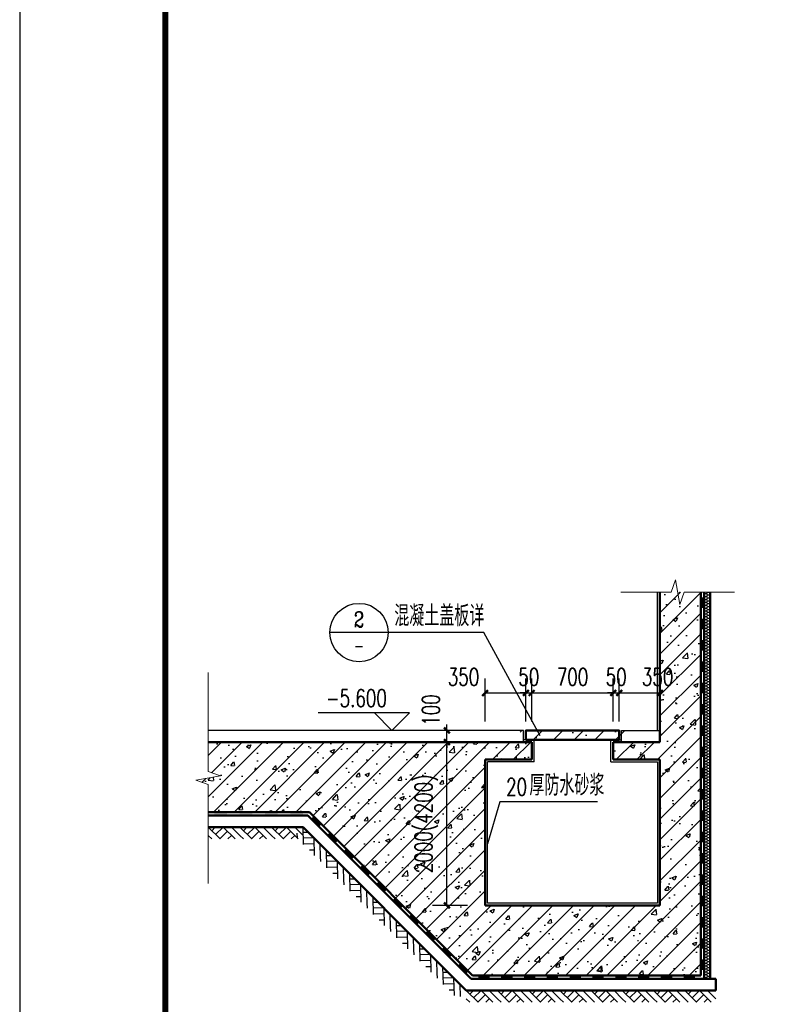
# Model space of a CAD drawing. Extents: x 797781 to 1255204, y 21234 to 1024248.
# Tile 7 of 256: x 838695 to 857986, y 58071 to 83392. Entities that reach past the tile are written whole.
import ezdxf
from ezdxf.enums import TextEntityAlignment as Align

# ---------------------------------------------------------------- set-up
doc = ezdxf.new("R2010")
doc.units = 0
doc.header["$LTSCALE"] = 1000
doc.header["$MEASUREMENT"] = 0
for name, color, linetype in [('230303生产综合楼-平面图_t8$0$PUB_TITLE', 4, 'Continuous'), ('A-ANNO-DIMS', 3, 'Continuous'), ('A-ANNO-IDEN-INDX', 3, 'Continuous'), ('DIM_ELEV', 3, 'Continuous'), ('DIM_SYMB', 3, 'Continuous'), ('PUB_HATCH', 8, 'Continuous'), ('PUB_TEXT', 7, 'Continuous'), ('S_SURFACE', 6, 'Continuous')]:
    doc.layers.add(name, color=color, linetype=linetype)
for name, color, linetype, lineweight in [('A-ANNO-SYMB', 3, 'Continuous', 18), ('A-ANNO-TEXT', 7, 'Continuous', 25), ('A-WALL', 40, 'Continuous', 50)]:
    doc.layers.add(name, color=color, linetype=linetype, lineweight=lineweight)
doc.styles.add('_TCH_DIM', font='SIMPLEX', dxfattribs={"bigfont": 'GBCBIG'})
doc.styles.add('_TCH_DIM_T3', font='SIMPLEX', dxfattribs={"width": 0.705882, "bigfont": 'GBCBIG'})
doc.styles.add('_TCH_LABEL', font='COMPLEX', dxfattribs={"bigfont": 'GBCBIG'})
doc.dimstyles.new('_TCH_ARCH&&50', dxfattribs={"dimtxt": 148.75, "dimasz": 50, "dimexe": 125, "dimexo": 150, "dimgap": 63.125, "dimtad": 1, "dimdec": 0, "dimzin": 0, "dimdsep": 46, "dimtxsty": '_TCH_DIM_T3', "dimblk": 'ARCHTICK', "dimcen": 0.09, "dimclrt": 7, "dimazin": 2, "dimtfac": 1, "dimtdec": 0, "dimtix": 1, "dimtmove": 2, "dimatfit": 3, "dimfxl": 1, "dimtolj": 1, "dimtzin": 0, "dimarcsym": 0})

# ---------------------------------------------------------------- blocks, each defined once
blk = doc.blocks.new('$LinePat$素土夯实')
at = {"color": 0}
for p, q in [((0, -210), (210, 0)), ((120, -300), (420, 0)), ((420, 0), (608, -188)), ((495, -300), (795, 0)), ((615, 0), (705, -90)), ((210, -210), (300, -300)), ((315, -105), (502, -293)), ((705, -300), (795, -210))]:
    blk.add_line(p, q, dxfattribs=at)
blk = doc.blocks.new('$LinePat$聚苯板')
at = {"color": 0}
for p, q in [((15, -9), (0, 0)), ((30, 0), (15, -9)), ((15, -26), (0, -34)), ((0, -34), (0, -51)), ((0, -51), (15, -60)), ((15, -9), (15, -26)), ((30, -34), (15, -26)), ((15, -60), (30, -51))]:
    blk.add_line(p, q, dxfattribs=at)
blk = doc.blocks.new('$LinePat$防水层2')
at = {"color": 0}
blk.add_line((0, 0), (600, 0), dxfattribs=at)
blk.add_solid([(150, 0), (450, 0), (150, -100), (450, -100)], dxfattribs=at)
blk = doc.blocks.new('_ArchTick')
at = {"color": 0, "linetype": 'ByBlock', "const_width": 0.4}
blk.add_lwpolyline([(-0.5, -0.5), (0.5, 0.5)], dxfattribs=at)
blk = doc.blocks.new('*D6792')
at = {"layer": 'A-ANNO-DIMS', "color": 0, "lineweight": -2, "transparency": 16777216}
for p, q in [((811193.3, 53429.1), (811193.3, 53799.9)), ((811543.3, 53429.1), (811543.3, 53799.9)), ((811193.3, 53674.9), (811543.3, 53674.9))]:
    blk.add_line(p, q, dxfattribs=at)
at = {"layer": 'Defpoints', "color": 0, "transparency": 16777216}
for p in [(811543.3, 53674.9), (811193.3, 53279.1), (811543.3, 53279.1)]:
    blk.add_point(p, dxfattribs=at)
at = {"layer": 'A-ANNO-DIMS', "color": 0, "lineweight": -2, "transparency": 16777216, "xscale": 50, "yscale": 50, "zscale": 50, "rotation": 180}
blk.add_blockref('_ArchTick', (811193.3, 53674.9), dxfattribs=at)
at = {"layer": 'A-ANNO-DIMS', "color": 0, "lineweight": -2, "transparency": 16777216, "xscale": 50, "yscale": 50, "zscale": 50}
blk.add_blockref('_ArchTick', (811543.3, 53674.9), dxfattribs=at)
at = {"layer": 'A-ANNO-DIMS', "color": 7, "transparency": 16777216, "insert": (811523.3, 53812.4), "char_height": 148.75, "attachment_point": 5, "style": '_TCH_DIM_T3'}
blk.add_mtext('\\A1;350', dxfattribs=at)
blk = doc.blocks.new('*D6793')
at = {"layer": 'A-ANNO-DIMS', "color": 0, "lineweight": -2, "transparency": 16777216}
for p, q in [((811143.3, 53429.1), (811143.3, 53799.9)), ((811193.3, 53429.1), (811193.3, 53799.9)), ((811143.3, 53674.9), (811093.3, 53674.9)), ((811143.3, 53674.9), (811193.3, 53674.9)), ((811193.3, 53674.9), (811243.3, 53674.9))]:
    blk.add_line(p, q, dxfattribs=at)
at = {"layer": 'Defpoints', "color": 0, "transparency": 16777216}
for p in [(811193.3, 53674.9), (811143.3, 53279.1), (811193.3, 53279.1)]:
    blk.add_point(p, dxfattribs=at)
at = {"layer": 'A-ANNO-DIMS', "color": 0, "lineweight": -2, "transparency": 16777216, "xscale": 50, "yscale": 50, "zscale": 50}
blk.add_blockref('_ArchTick', (811143.3, 53674.9), dxfattribs=at)
at = {"layer": 'A-ANNO-DIMS', "color": 0, "lineweight": -2, "transparency": 16777216, "xscale": 50, "yscale": 50, "zscale": 50, "rotation": 180}
blk.add_blockref('_ArchTick', (811193.3, 53674.9), dxfattribs=at)
at = {"layer": 'A-ANNO-DIMS', "color": 7, "transparency": 16777216, "insert": (811168.3, 53812.4), "char_height": 148.75, "attachment_point": 5, "style": '_TCH_DIM_T3'}
blk.add_mtext('\\A1;50', dxfattribs=at)
blk = doc.blocks.new('*D6794')
at = {"layer": 'A-ANNO-DIMS', "color": 0, "lineweight": -2, "transparency": 16777216}
for p, q in [((810443.3, 53429.1), (810443.3, 53799.9)), ((811143.3, 53429.1), (811143.3, 53799.9)), ((810443.3, 53674.9), (811143.3, 53674.9))]:
    blk.add_line(p, q, dxfattribs=at)
at = {"layer": 'Defpoints', "color": 0, "transparency": 16777216}
for p in [(811143.3, 53674.9), (810443.3, 53279.1), (811143.3, 53279.1)]:
    blk.add_point(p, dxfattribs=at)
at = {"layer": 'A-ANNO-DIMS', "color": 0, "lineweight": -2, "transparency": 16777216, "xscale": 50, "yscale": 50, "zscale": 50, "rotation": 180}
blk.add_blockref('_ArchTick', (810443.3, 53674.9), dxfattribs=at)
at = {"layer": 'A-ANNO-DIMS', "color": 0, "lineweight": -2, "transparency": 16777216, "xscale": 50, "yscale": 50, "zscale": 50}
blk.add_blockref('_ArchTick', (811143.3, 53674.9), dxfattribs=at)
at = {"layer": 'A-ANNO-DIMS', "color": 7, "transparency": 16777216, "insert": (810793.3, 53812.4), "char_height": 148.75, "attachment_point": 5, "style": '_TCH_DIM_T3'}
blk.add_mtext('\\A1;700', dxfattribs=at)
blk = doc.blocks.new('*D6795')
at = {"layer": 'A-ANNO-DIMS', "color": 0, "lineweight": -2, "transparency": 16777216}
for p, q in [((810393.3, 53429.1), (810393.3, 53799.9)), ((810443.3, 53429.1), (810443.3, 53799.9)), ((810393.3, 53674.9), (810343.3, 53674.9)), ((810393.3, 53674.9), (810443.3, 53674.9)), ((810443.3, 53674.9), (810493.3, 53674.9))]:
    blk.add_line(p, q, dxfattribs=at)
at = {"layer": 'Defpoints', "color": 0, "transparency": 16777216}
for p in [(810443.3, 53674.9), (810393.3, 53279.1), (810443.3, 53279.1)]:
    blk.add_point(p, dxfattribs=at)
at = {"layer": 'A-ANNO-DIMS', "color": 0, "lineweight": -2, "transparency": 16777216, "xscale": 50, "yscale": 50, "zscale": 50}
blk.add_blockref('_ArchTick', (810393.3, 53674.9), dxfattribs=at)
at = {"layer": 'A-ANNO-DIMS', "color": 0, "lineweight": -2, "transparency": 16777216, "xscale": 50, "yscale": 50, "zscale": 50, "rotation": 180}
blk.add_blockref('_ArchTick', (810443.3, 53674.9), dxfattribs=at)
at = {"layer": 'A-ANNO-DIMS', "color": 7, "transparency": 16777216, "insert": (810418.3, 53812.4), "char_height": 148.75, "attachment_point": 5, "style": '_TCH_DIM_T3'}
blk.add_mtext('\\A1;50', dxfattribs=at)
blk = doc.blocks.new('*D6796')
at = {"layer": 'A-ANNO-DIMS', "color": 0, "lineweight": -2, "transparency": 16777216}
for p, q in [((810043.3, 53429.1), (810043.3, 53799.9)), ((810393.3, 53429.1), (810393.3, 53799.9)), ((810043.3, 53674.9), (810393.3, 53674.9))]:
    blk.add_line(p, q, dxfattribs=at)
at = {"layer": 'Defpoints', "color": 0, "transparency": 16777216}
for p in [(810393.3, 53674.9), (810043.3, 53279.1), (810393.3, 53279.1)]:
    blk.add_point(p, dxfattribs=at)
at = {"layer": 'A-ANNO-DIMS', "color": 0, "lineweight": -2, "transparency": 16777216, "xscale": 50, "yscale": 50, "zscale": 50, "rotation": 180}
blk.add_blockref('_ArchTick', (810043.3, 53674.9), dxfattribs=at)
at = {"layer": 'A-ANNO-DIMS', "color": 0, "lineweight": -2, "transparency": 16777216, "xscale": 50, "yscale": 50, "zscale": 50}
blk.add_blockref('_ArchTick', (810393.3, 53674.9), dxfattribs=at)
at = {"layer": 'A-ANNO-DIMS', "color": 7, "transparency": 16777216, "insert": (809858.3, 53812.4), "char_height": 148.75, "attachment_point": 5, "style": '_TCH_DIM_T3'}
blk.add_mtext('\\A1;350', dxfattribs=at)
blk = doc.blocks.new('*D6797')
at = {"layer": 'A-ANNO-DIMS', "color": 0, "lineweight": -2, "transparency": 16777216}
for p, q in [((809893.3, 53253.2), (809591.7, 53253.2)), ((809716.7, 51853.2), (809716.7, 53253.2)), ((809893.3, 51853.2), (809591.7, 51853.2))]:
    blk.add_line(p, q, dxfattribs=at)
at = {"layer": 'Defpoints', "color": 0, "transparency": 16777216}
for p in [(809716.7, 53253.2), (810043.3, 53253.2), (810043.3, 51853.2)]:
    blk.add_point(p, dxfattribs=at)
at = {"layer": 'A-ANNO-DIMS', "color": 0, "lineweight": -2, "transparency": 16777216, "xscale": 50, "yscale": 50, "zscale": 50}
for p, rotation in [((809716.7, 53253.2), 90), ((809716.7, 51853.2), 270)]:
    blk.add_blockref('_ArchTick', p, dxfattribs=dict(at, rotation=rotation))
at = {"layer": 'A-ANNO-DIMS', "color": 7, "transparency": 16777216, "insert": (809540.3, 52553.2), "char_height": 148.75, "attachment_point": 5, "rotation": 90, "style": '_TCH_DIM_T3'}
blk.add_mtext('\\A1;2000(4200)', dxfattribs=at)
blk = doc.blocks.new('*D6798')
at = {"layer": 'A-ANNO-DIMS', "color": 0, "lineweight": -2, "transparency": 16777216}
for p, q in [((809893.3, 53353.2), (809591.7, 53353.2)), ((809716.7, 53353.2), (809716.7, 53403.2)), ((809716.7, 53253.2), (809716.7, 53353.2)), ((809893.3, 53253.2), (809591.7, 53253.2)), ((809716.7, 53253.2), (809716.7, 53203.2))]:
    blk.add_line(p, q, dxfattribs=at)
at = {"layer": 'Defpoints', "color": 0, "transparency": 16777216}
for p in [(809716.7, 53353.2), (810043.3, 53353.2), (810043.3, 53253.2)]:
    blk.add_point(p, dxfattribs=at)
at = {"layer": 'A-ANNO-DIMS', "color": 0, "lineweight": -2, "transparency": 16777216, "xscale": 50, "yscale": 50, "zscale": 50}
for p, rotation in [((809716.7, 53353.2), 270), ((809716.7, 53253.2), 90)]:
    blk.add_blockref('_ArchTick', p, dxfattribs=dict(at, rotation=rotation))
at = {"layer": 'A-ANNO-DIMS', "color": 7, "transparency": 16777216, "insert": (809579.2, 53528.2), "char_height": 148.75, "attachment_point": 5, "rotation": 90, "style": '_TCH_DIM_T3'}
blk.add_mtext('\\A1;100', dxfattribs=at)
blk = doc.blocks.new('123213')
at = {"layer": 'PUB_HATCH'}
h = blk.add_hatch(dxfattribs=at)
h.set_pattern_fill('钢筋混凝土', color=256, scale=50)
h.set_pattern_definition([(45, (4419644.86, -5811490.77), (-88.3883476, 88.3883476), []), (50, (4419644.86, -5811490.77), (358.630091, -31.376067), [37.5, -412.5]), (355, (4419644.86, -5811490.77), (-69.375667, 376.096067), [30, -330]), (100.4514, (4419674.74, -5811493.4), (289.25469, 344.719771), [31.870095, -350.571056]), (46.1842, (4419644.86, -5811390.77), (533.620524, -82.759507), [56.25, -618.75]), (96.6356, (4419689.33, -5811397.67), (467.331353, 487.058935), [47.805144, -525.8565]), (351.1842, (4419644.86, -5811390.8), (467.330973, 487.0593), [45, -495]), (21, (4419694.86, -5811415.77), (298.453526, -201.309445), [37.5, -412.5]), (326, (4419694.86, -5811415.77), (121.657666, 362.575023), [30, -330]), (71.4514, (4419719.73, -5811432.55), (420.111314, 161.265248), [31.870095, -350.571056]), (37.5, (4419644.86, -5811490.77), (6.0799277, 166.446927), [0, -326, 0, -335, 0, -331.25]), (7.5, (4419644.86, -5811490.77), (131.5347687, 197.205856), [0, -191, 0, -318.5, 0, -126.25]), (327.5, (4419533.36, -5811490.77), (266.911218, -11.2774359), [0, -125, 0, -390, 0, -517.5]), (317.5, (4419483.36, -5811490.77), (291.593085, 50.052491), [0, -162.5, 0, -259, 0, -367.5])])
h.paths.add_polyline_path([(810043.3, 51853.2), (810043.3, 53253.2), (807667.7, 53253.2), (807667.7, 53001.8), (807772.7, 52963.6), (807562.7, 52926.5), (807667.7, 52889.3), (807667.7, 52653.2), (808536.2, 52653.2), (809936.2, 51253.2), (811893.3, 51253.2), (811893.3, 54539.3), (811543.3, 54539.3), (811543.3, 53253.2), (811143.3, 53253.2), (811143.3, 53103.2), (811543.3, 53103.2), (811543.3, 51853.2)])
h.paths.add_polyline_path([(810343.3, 53353.2), (810343.3, 53273.2), (811243.3, 53273.2), (811243.3, 53353.2)], flags=17)
h.paths.add_polyline_path([(810043.3, 53103.2), (810443.3, 53103.2), (810443.3, 53253.2), (810043.3, 53253.2)], flags=17)
at = {"layer": 'A-ANNO-IDEN-INDX'}
for p, q in [((809212, 54192.8), (808712, 54192.8)), ((810033.4, 54192.8), (809212, 54192.8)), ((810515, 53308.1), (810033.4, 54192.8))]:
    blk.add_line(p, q, dxfattribs=at)
for centre, radius in [((808962, 54192.8), 250), ((810515, 53308.1), 0)]:
    blk.add_circle(centre, radius, dxfattribs=at)
at = {"layer": 'A-ANNO-SYMB'}
for points in [[(812182.2, 54539.3), (811751.3, 54539.3), (811713, 54434.3), (811676, 54644.3), (811638.8, 54539.3), (811207.9, 54539.3)], [(807667.7, 53850.4), (807667.7, 53001.8), (807772.7, 52963.6), (807562.7, 52926.5), (807667.7, 52889.3), (807667.7, 52040.7)]]:
    blk.add_lwpolyline(points, dxfattribs=at)
at = {"layer": 'A-WALL'}
for p, q in [((811543.3, 53253.2), (811543.3, 54539.3)), ((811893.3, 51253.2), (811893.3, 54539.3)), ((811923.3, 51223.2), (811923.3, 54539.3)), ((811973.3, 51223.2), (811973.3, 54539.3)), ((810043.3, 53253.2), (807667.7, 53253.2)), ((810443.3, 53253.2), (810043.3, 53253.2)), ((810443.3, 53103.2), (810443.3, 53253.2)), ((811143.3, 53103.2), (811143.3, 53253.2)), ((811143.3, 53253.2), (811543.3, 53253.2)), ((810043.3, 51853.2), (810043.3, 53103.2)), ((810443.3, 53103.2), (810043.3, 53103.2)), ((811143.3, 53103.2), (811543.3, 53103.2)), ((811543.3, 53103.2), (811543.3, 51853.2)), ((808536.2, 52653.2), (807667.7, 52653.2)), ((808523.8, 52623.2), (807667.7, 52623.2)), ((809923.8, 51223.2), (808523.8, 52623.2)), ((809936.2, 51253.2), (808536.2, 52653.2)), ((808482.4, 52523.2), (807667.7, 52523.2)), ((809882.4, 51123.2), (808482.4, 52523.2)), ((811543.3, 51853.2), (810043.3, 51853.2)), ((811893.3, 51253.2), (809936.2, 51253.2)), ((812023.3, 51223.2), (809923.8, 51223.2)), ((812023.3, 51123.2), (812023.3, 51223.2)), ((812023.3, 51123.2), (809882.4, 51123.2))]:
    blk.add_line(p, q, dxfattribs=at)
blk.add_lwpolyline([(811193.3, 53273.2), (810393.3, 53273.2), (810393.3, 53353.2), (811193.3, 53353.2)], close=True, dxfattribs=at)
at = {"layer": 'DIM_ELEV'}
for p, q in [((809393.7, 53503.2), (808611.2, 53503.2)), ((809243.7, 53353.2), (809093.7, 53503.2)), ((809243.7, 53353.2), (809393.7, 53503.2))]:
    blk.add_line(p, q, dxfattribs=at)
at = {"layer": 'DIM_SYMB'}
blk.add_lwpolyline([(811006.5, 52740.5), (810170.4, 52740.5), (810063.3, 52381.5)], dxfattribs=at)
at = {"layer": 'S_SURFACE'}
for p, q in [((811523.3, 53353.2), (811523.3, 54539.3)), ((810373.3, 53353.2), (807667.7, 53353.2)), ((810373.3, 53253.2), (810373.3, 53353.2)), ((811213.3, 53353.2), (811543.3, 53353.2)), ((811213.3, 53253.2), (811213.3, 53353.2)), ((810463.3, 53273.2), (810373.3, 53273.2)), ((810463.3, 53083.2), (810463.3, 53273.2)), ((811123.3, 53273.2), (811213.3, 53273.2)), ((811123.3, 53083.2), (811123.3, 53273.2)), ((810063.3, 51873.2), (810063.3, 53083.2)), ((810463.3, 53083.2), (810063.3, 53083.2)), ((811123.3, 53083.2), (811523.3, 53083.2)), ((811523.3, 53083.2), (811523.3, 51873.2)), ((811523.3, 51873.2), (810063.3, 51873.2))]:
    blk.add_line(p, q, dxfattribs=at)
for name, p, xscale, yscale, zscale, rotation in [('$LinePat$防水层2', (811893.3, 54539.3), -0.3042721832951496, 0.3, 0.3, 90), ('$LinePat$聚苯板', (811923.3, 54539.3), -0.833458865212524, 0.8333333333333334, 0.8333333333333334, 90), ('$LinePat$聚苯板', (811923.3, 54514.6), -0.833458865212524, 0.8333333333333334, 0.8333333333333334, 90), ('$LinePat$聚苯板', (811923.3, 54489.8), -0.833458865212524, 0.8333333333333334, 0.8333333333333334, 90), ('$LinePat$聚苯板', (811923.3, 54465.1), -0.833458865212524, 0.8333333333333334, 0.8333333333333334, 90), ('$LinePat$防水层2', (811893.3, 54356.8), -0.3042721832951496, 0.3, 0.3, 90), ('$LinePat$聚苯板', (811923.3, 54440.4), -0.833458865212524, 0.8333333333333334, 0.8333333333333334, 90), ('$LinePat$聚苯板', (811923.3, 54415.6), -0.833458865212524, 0.8333333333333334, 0.8333333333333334, 90), ('$LinePat$聚苯板', (811923.3, 54390.9), -0.833458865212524, 0.8333333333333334, 0.8333333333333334, 90), ('$LinePat$聚苯板', (811923.3, 54366.1), -0.833458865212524, 0.8333333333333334, 0.8333333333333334, 90), ('$LinePat$聚苯板', (811923.3, 54341.4), -0.833458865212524, 0.8333333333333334, 0.8333333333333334, 90), ('$LinePat$聚苯板', (811923.3, 54316.6), -0.833458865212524, 0.8333333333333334, 0.8333333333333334, 90), ('$LinePat$聚苯板', (811923.3, 54291.9), -0.833458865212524, 0.8333333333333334, 0.8333333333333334, 90), ('$LinePat$聚苯板', (811923.3, 54267.1), -0.833458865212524, 0.8333333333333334, 0.8333333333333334, 90), ('$LinePat$聚苯板', (811923.3, 54242.4), -0.833458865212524, 0.8333333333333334, 0.8333333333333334, 90), ('$LinePat$聚苯板', (811923.3, 54217.6), -0.833458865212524, 0.8333333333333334, 0.8333333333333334, 90), ('$LinePat$聚苯板', (811923.3, 54192.9), -0.833458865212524, 0.8333333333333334, 0.8333333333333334, 90), ('$LinePat$防水层2', (811893.3, 54174.2), -0.3042721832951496, 0.3, 0.3, 90), ('$LinePat$聚苯板', (811923.3, 54168.1), -0.833458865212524, 0.8333333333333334, 0.8333333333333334, 90), ('$LinePat$聚苯板', (811923.3, 54143.4), -0.833458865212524, 0.8333333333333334, 0.8333333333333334, 90), ('$LinePat$聚苯板', (811923.3, 54118.6), -0.833458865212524, 0.8333333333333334, 0.8333333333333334, 90), ('$LinePat$聚苯板', (811923.3, 54093.9), -0.833458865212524, 0.8333333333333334, 0.8333333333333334, 90), ('$LinePat$聚苯板', (811923.3, 54069.1), -0.833458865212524, 0.8333333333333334, 0.8333333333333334, 90), ('$LinePat$聚苯板', (811923.3, 54044.4), -0.833458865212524, 0.8333333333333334, 0.8333333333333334, 90), ('$LinePat$聚苯板', (811923.3, 54019.6), -0.833458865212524, 0.8333333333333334, 0.8333333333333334, 90), ('$LinePat$防水层2', (811893.3, 53991.7), -0.3042721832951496, 0.3, 0.3, 90), ('$LinePat$聚苯板', (811923.3, 53994.9), -0.833458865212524, 0.8333333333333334, 0.8333333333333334, 90), ('$LinePat$聚苯板', (811923.3, 53970.2), -0.833458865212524, 0.8333333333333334, 0.8333333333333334, 90), ('$LinePat$聚苯板', (811923.3, 53945.4), -0.833458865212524, 0.8333333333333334, 0.8333333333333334, 90), ('$LinePat$聚苯板', (811923.3, 53920.7), -0.833458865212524, 0.8333333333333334, 0.8333333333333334, 90), ('$LinePat$聚苯板', (811923.3, 53895.9), -0.833458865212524, 0.8333333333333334, 0.8333333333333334, 90), ('$LinePat$聚苯板', (811923.3, 53871.2), -0.833458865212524, 0.8333333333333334, 0.8333333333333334, 90), ('$LinePat$防水层2', (811893.3, 53809.1), -0.3042721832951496, 0.3, 0.3, 90), ('$LinePat$聚苯板', (811923.3, 53846.4), -0.833458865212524, 0.8333333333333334, 0.8333333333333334, 90), ('$LinePat$聚苯板', (811923.3, 53821.7), -0.833458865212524, 0.8333333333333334, 0.8333333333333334, 90), ('$LinePat$聚苯板', (811923.3, 53796.9), -0.833458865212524, 0.8333333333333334, 0.8333333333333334, 90), ('$LinePat$聚苯板', (811923.3, 53772.2), -0.833458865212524, 0.8333333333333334, 0.8333333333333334, 90), ('$LinePat$聚苯板', (811923.3, 53747.4), -0.833458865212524, 0.8333333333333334, 0.8333333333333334, 90), ('$LinePat$聚苯板', (811923.3, 53722.7), -0.833458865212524, 0.8333333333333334, 0.8333333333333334, 90), ('$LinePat$聚苯板', (811923.3, 53697.9), -0.833458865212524, 0.8333333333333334, 0.8333333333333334, 90), ('$LinePat$防水层2', (811893.3, 53626.5), -0.3042721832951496, 0.3, 0.3, 90), ('$LinePat$聚苯板', (811923.3, 53673.2), -0.833458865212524, 0.8333333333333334, 0.8333333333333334, 90), ('$LinePat$聚苯板', (811923.3, 53648.4), -0.833458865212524, 0.8333333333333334, 0.8333333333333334, 90), ('$LinePat$聚苯板', (811923.3, 53623.7), -0.833458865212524, 0.8333333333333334, 0.8333333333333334, 90), ('$LinePat$聚苯板', (811923.3, 53598.9), -0.833458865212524, 0.8333333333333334, 0.8333333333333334, 90), ('$LinePat$聚苯板', (811923.3, 53574.2), -0.833458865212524, 0.8333333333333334, 0.8333333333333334, 90), ('$LinePat$聚苯板', (811923.3, 53549.4), -0.833458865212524, 0.8333333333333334, 0.8333333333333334, 90), ('$LinePat$聚苯板', (811923.3, 53524.7), -0.833458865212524, 0.8333333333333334, 0.8333333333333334, 90), ('$LinePat$防水层2', (811893.3, 53444), -0.3042721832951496, 0.3, 0.3, 90), ('$LinePat$聚苯板', (811923.3, 53500), -0.833458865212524, 0.8333333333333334, 0.8333333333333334, 90), ('$LinePat$聚苯板', (811923.3, 53475.2), -0.833458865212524, 0.8333333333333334, 0.8333333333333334, 90), ('$LinePat$聚苯板', (811923.3, 53450.5), -0.833458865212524, 0.8333333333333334, 0.8333333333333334, 90), ('$LinePat$聚苯板', (811923.3, 53425.7), -0.833458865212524, 0.8333333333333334, 0.8333333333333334, 90), ('$LinePat$聚苯板', (811923.3, 53401), -0.833458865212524, 0.8333333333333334, 0.8333333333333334, 90), ('$LinePat$聚苯板', (811923.3, 53376.2), -0.833458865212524, 0.8333333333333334, 0.8333333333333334, 90), ('$LinePat$聚苯板', (811923.3, 53351.5), -0.833458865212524, 0.8333333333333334, 0.8333333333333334, 90), ('$LinePat$防水层2', (811893.3, 53261.4), -0.3042721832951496, 0.3, 0.3, 90), ('$LinePat$聚苯板', (811923.3, 53326.7), -0.833458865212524, 0.8333333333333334, 0.8333333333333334, 90), ('$LinePat$聚苯板', (811923.3, 53302), -0.833458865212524, 0.8333333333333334, 0.8333333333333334, 90), ('$LinePat$聚苯板', (811923.3, 53277.2), -0.833458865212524, 0.8333333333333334, 0.8333333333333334, 90), ('$LinePat$聚苯板', (811923.3, 53252.5), -0.833458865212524, 0.8333333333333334, 0.8333333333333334, 90), ('$LinePat$聚苯板', (811923.3, 53227.7), -0.833458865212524, 0.8333333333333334, 0.8333333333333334, 90), ('$LinePat$聚苯板', (811923.3, 53203), -0.833458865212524, 0.8333333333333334, 0.8333333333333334, 90), ('$LinePat$聚苯板', (811923.3, 53178.2), -0.833458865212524, 0.8333333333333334, 0.8333333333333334, 90), ('$LinePat$聚苯板', (811923.3, 53153.5), -0.833458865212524, 0.8333333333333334, 0.8333333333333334, 90), ('$LinePat$聚苯板', (811923.3, 53128.7), -0.833458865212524, 0.8333333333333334, 0.8333333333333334, 90), ('$LinePat$聚苯板', (811923.3, 53104), -0.833458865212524, 0.8333333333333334, 0.8333333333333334, 90), ('$LinePat$防水层2', (811893.3, 53078.8), -0.3042721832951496, 0.3, 0.3, 90), ('$LinePat$聚苯板', (811923.3, 53079.2), -0.833458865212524, 0.8333333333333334, 0.8333333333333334, 90), ('$LinePat$聚苯板', (811923.3, 53054.5), -0.833458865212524, 0.8333333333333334, 0.8333333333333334, 90), ('$LinePat$聚苯板', (811923.3, 53029.8), -0.833458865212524, 0.8333333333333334, 0.8333333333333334, 90), ('$LinePat$聚苯板', (811923.3, 53005), -0.833458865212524, 0.8333333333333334, 0.8333333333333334, 90), ('$LinePat$聚苯板', (811923.3, 52980.3), -0.833458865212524, 0.8333333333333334, 0.8333333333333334, 90), ('$LinePat$聚苯板', (811923.3, 52955.5), -0.833458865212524, 0.8333333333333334, 0.8333333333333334, 90), ('$LinePat$聚苯板', (811923.3, 52930.8), -0.833458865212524, 0.8333333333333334, 0.8333333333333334, 90), ('$LinePat$防水层2', (811893.3, 52896.3), -0.3042721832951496, 0.3, 0.3, 90), ('$LinePat$聚苯板', (811923.3, 52906), -0.833458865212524, 0.8333333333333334, 0.8333333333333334, 90), ('$LinePat$聚苯板', (811923.3, 52881.3), -0.833458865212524, 0.8333333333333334, 0.8333333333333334, 90), ('$LinePat$聚苯板', (811923.3, 52856.5), -0.833458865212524, 0.8333333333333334, 0.8333333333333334, 90), ('$LinePat$聚苯板', (811923.3, 52831.8), -0.833458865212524, 0.8333333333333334, 0.8333333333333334, 90), ('$LinePat$聚苯板', (811923.3, 52807), -0.833458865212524, 0.8333333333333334, 0.8333333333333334, 90), ('$LinePat$聚苯板', (811923.3, 52782.3), -0.833458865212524, 0.8333333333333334, 0.8333333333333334, 90), ('$LinePat$聚苯板', (811923.3, 52757.5), -0.833458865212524, 0.8333333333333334, 0.8333333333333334, 90), ('$LinePat$防水层2', (811893.3, 52713.7), -0.3042721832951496, 0.3, 0.3, 90), ('$LinePat$聚苯板', (811923.3, 52732.8), -0.833458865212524, 0.8333333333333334, 0.8333333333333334, 90), ('$LinePat$聚苯板', (811923.3, 52708), -0.833458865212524, 0.8333333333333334, 0.8333333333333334, 90), ('$LinePat$聚苯板', (811923.3, 52683.3), -0.833458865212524, 0.8333333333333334, 0.8333333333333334, 90), ('$LinePat$防水层2', (808676.2, 52513.2), -0.3299831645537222, 0.3, 0.3, 315), ('$LinePat$聚苯板', (811923.3, 52658.5), -0.833458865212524, 0.8333333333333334, 0.8333333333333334, 90), ('$LinePat$聚苯板', (811923.3, 52633.8), -0.833458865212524, 0.8333333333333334, 0.8333333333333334, 90), ('$LinePat$聚苯板', (811923.3, 52609.1), -0.833458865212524, 0.8333333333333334, 0.8333333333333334, 90), ('$LinePat$聚苯板', (811923.3, 52584.3), -0.833458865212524, 0.8333333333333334, 0.8333333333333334, 90), ('$LinePat$素土夯实', (808682.4, 52323.2), -0.3557769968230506, 0.3333333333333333, 0.3333333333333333, 315), ('$LinePat$防水层2', (808816.2, 52373.2), -0.3299831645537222, 0.3, 0.3, 315), ('$LinePat$防水层2', (811893.3, 52531.1), -0.3042721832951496, 0.3, 0.3, 90), ('$LinePat$聚苯板', (811923.3, 52559.6), -0.833458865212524, 0.8333333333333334, 0.8333333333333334, 90), ('$LinePat$聚苯板', (811923.3, 52534.8), -0.833458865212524, 0.8333333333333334, 0.8333333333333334, 90), ('$LinePat$聚苯板', (811923.3, 52510.1), -0.833458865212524, 0.8333333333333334, 0.8333333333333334, 90), ('$LinePat$聚苯板', (811923.3, 52485.3), -0.833458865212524, 0.8333333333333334, 0.8333333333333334, 90), ('$LinePat$聚苯板', (811923.3, 52460.6), -0.833458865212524, 0.8333333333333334, 0.8333333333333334, 90), ('$LinePat$聚苯板', (811923.3, 52435.8), -0.833458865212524, 0.8333333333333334, 0.8333333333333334, 90), ('$LinePat$防水层2', (808956.2, 52233.2), -0.3299831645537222, 0.3, 0.3, 315), ('$LinePat$防水层2', (811893.3, 52348.6), -0.3042721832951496, 0.3, 0.3, 90), ('$LinePat$聚苯板', (811923.3, 52411.1), -0.833458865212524, 0.8333333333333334, 0.8333333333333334, 90), ('$LinePat$聚苯板', (811923.3, 52386.3), -0.833458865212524, 0.8333333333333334, 0.8333333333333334, 90), ('$LinePat$聚苯板', (811923.3, 52361.6), -0.833458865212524, 0.8333333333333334, 0.8333333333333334, 90), ('$LinePat$聚苯板', (811923.3, 52336.8), -0.833458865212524, 0.8333333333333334, 0.8333333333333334, 90), ('$LinePat$素土夯实', (808882.4, 52123.2), -0.3557769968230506, 0.3333333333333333, 0.3333333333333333, 315), ('$LinePat$聚苯板', (811923.3, 52312.1), -0.833458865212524, 0.8333333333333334, 0.8333333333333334, 90), ('$LinePat$聚苯板', (811923.3, 52287.3), -0.833458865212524, 0.8333333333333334, 0.8333333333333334, 90), ('$LinePat$聚苯板', (811923.3, 52262.6), -0.833458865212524, 0.8333333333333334, 0.8333333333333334, 90), ('$LinePat$防水层2', (809096.2, 52093.2), -0.3299831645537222, 0.3, 0.3, 315), ('$LinePat$防水层2', (811893.3, 52166), -0.3042721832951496, 0.3, 0.3, 90), ('$LinePat$聚苯板', (811923.3, 52237.8), -0.833458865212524, 0.8333333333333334, 0.8333333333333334, 90), ('$LinePat$聚苯板', (811923.3, 52213.1), -0.833458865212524, 0.8333333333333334, 0.8333333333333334, 90), ('$LinePat$聚苯板', (811923.3, 52188.3), -0.833458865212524, 0.8333333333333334, 0.8333333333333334, 90), ('$LinePat$聚苯板', (811923.3, 52163.6), -0.833458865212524, 0.8333333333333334, 0.8333333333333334, 90), ('$LinePat$素土夯实', (809082.4, 51923.2), -0.3557769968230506, 0.3333333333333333, 0.3333333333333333, 315), ('$LinePat$防水层2', (809236.2, 51953.2), -0.3299831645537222, 0.3, 0.3, 315), ('$LinePat$聚苯板', (811923.3, 52138.9), -0.833458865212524, 0.8333333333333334, 0.8333333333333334, 90), ('$LinePat$聚苯板', (811923.3, 52114.1), -0.833458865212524, 0.8333333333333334, 0.8333333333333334, 90), ('$LinePat$聚苯板', (811923.3, 52089.4), -0.833458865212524, 0.8333333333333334, 0.8333333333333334, 90), ('$LinePat$聚苯板', (811923.3, 52064.6), -0.833458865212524, 0.8333333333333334, 0.8333333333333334, 90), ('$LinePat$聚苯板', (811923.3, 52039.9), -0.833458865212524, 0.8333333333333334, 0.8333333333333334, 90), ('$LinePat$聚苯板', (811923.3, 52015.1), -0.833458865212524, 0.8333333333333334, 0.8333333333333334, 90), ('$LinePat$素土夯实', (809282.4, 51723.2), -0.3557769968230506, 0.3333333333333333, 0.3333333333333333, 315), ('$LinePat$防水层2', (809376.2, 51813.2), -0.3299831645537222, 0.3, 0.3, 315), ('$LinePat$防水层2', (811893.3, 51983.5), -0.3042721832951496, 0.3, 0.3, 90), ('$LinePat$聚苯板', (811923.3, 51990.4), -0.833458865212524, 0.8333333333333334, 0.8333333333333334, 90), ('$LinePat$聚苯板', (811923.3, 51965.6), -0.833458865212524, 0.8333333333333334, 0.8333333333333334, 90), ('$LinePat$聚苯板', (811923.3, 51940.9), -0.833458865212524, 0.8333333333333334, 0.8333333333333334, 90), ('$LinePat$聚苯板', (811923.3, 51916.1), -0.833458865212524, 0.8333333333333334, 0.8333333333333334, 90), ('$LinePat$聚苯板', (811923.3, 51891.4), -0.833458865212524, 0.8333333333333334, 0.8333333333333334, 90), ('$LinePat$聚苯板', (811923.3, 51866.6), -0.833458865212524, 0.8333333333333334, 0.8333333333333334, 90), ('$LinePat$聚苯板', (811923.3, 51841.9), -0.833458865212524, 0.8333333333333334, 0.8333333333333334, 90), ('$LinePat$防水层2', (809516.2, 51673.2), -0.3299831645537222, 0.3, 0.3, 315), ('$LinePat$防水层2', (811893.3, 51800.9), -0.3042721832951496, 0.3, 0.3, 90), ('$LinePat$聚苯板', (811923.3, 51817.1), -0.833458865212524, 0.8333333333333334, 0.8333333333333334, 90), ('$LinePat$聚苯板', (811923.3, 51792.4), -0.833458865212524, 0.8333333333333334, 0.8333333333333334, 90), ('$LinePat$聚苯板', (811923.3, 51767.6), -0.833458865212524, 0.8333333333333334, 0.8333333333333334, 90), ('$LinePat$聚苯板', (811923.3, 51742.9), -0.833458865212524, 0.8333333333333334, 0.8333333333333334, 90), ('$LinePat$素土夯实', (809482.4, 51523.2), -0.3557769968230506, 0.3333333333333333, 0.3333333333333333, 315), ('$LinePat$防水层2', (809656.2, 51533.2), -0.3299831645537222, 0.3, 0.3, 315), ('$LinePat$聚苯板', (811923.3, 51718.1), -0.833458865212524, 0.8333333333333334, 0.8333333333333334, 90), ('$LinePat$聚苯板', (811923.3, 51693.4), -0.833458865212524, 0.8333333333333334, 0.8333333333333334, 90), ('$LinePat$聚苯板', (811923.3, 51668.7), -0.833458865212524, 0.8333333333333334, 0.8333333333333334, 90), ('$LinePat$防水层2', (811893.3, 51618.3), -0.3042721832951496, 0.3, 0.3, 90), ('$LinePat$聚苯板', (811923.3, 51643.9), -0.833458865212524, 0.8333333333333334, 0.8333333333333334, 90), ('$LinePat$聚苯板', (811923.3, 51619.2), -0.833458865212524, 0.8333333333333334, 0.8333333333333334, 90), ('$LinePat$聚苯板', (811923.3, 51594.4), -0.833458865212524, 0.8333333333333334, 0.8333333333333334, 90), ('$LinePat$素土夯实', (809682.4, 51323.2), -0.3557769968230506, 0.3333333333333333, 0.3333333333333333, 315), ('$LinePat$防水层2', (809796.2, 51393.2), -0.3299831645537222, 0.3, 0.3, 315), ('$LinePat$聚苯板', (811923.3, 51569.7), -0.833458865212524, 0.8333333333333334, 0.8333333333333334, 90), ('$LinePat$聚苯板', (811923.3, 51544.9), -0.833458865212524, 0.8333333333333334, 0.8333333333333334, 90), ('$LinePat$聚苯板', (811923.3, 51520.2), -0.833458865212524, 0.8333333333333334, 0.8333333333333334, 90), ('$LinePat$聚苯板', (811923.3, 51495.4), -0.833458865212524, 0.8333333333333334, 0.8333333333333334, 90), ('$LinePat$防水层2', (811893.3, 51435.8), -0.3042721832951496, 0.3, 0.3, 90), ('$LinePat$聚苯板', (811923.3, 51470.7), -0.833458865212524, 0.8333333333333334, 0.8333333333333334, 90), ('$LinePat$聚苯板', (811923.3, 51445.9), -0.833458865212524, 0.8333333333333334, 0.8333333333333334, 90), ('$LinePat$聚苯板', (811923.3, 51421.2), -0.833458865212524, 0.8333333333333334, 0.8333333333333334, 90), ('$LinePat$素土夯实', (809882.4, 51123.2), -0.3557769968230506, 0.3333333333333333, 0.3333333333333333, 315), ('$LinePat$防水层2', (809936.2, 51253.2), -0.3299831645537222, 0.3, 0.3, 315), ('$LinePat$聚苯板', (811923.3, 51396.4), -0.833458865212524, 0.8333333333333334, 0.8333333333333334, 90), ('$LinePat$聚苯板', (811923.3, 51371.7), -0.833458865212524, 0.8333333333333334, 0.8333333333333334, 90), ('$LinePat$聚苯板', (811923.3, 51346.9), -0.833458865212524, 0.8333333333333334, 0.8333333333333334, 90), ('$LinePat$聚苯板', (811923.3, 51322.2), -0.833458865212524, 0.8333333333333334, 0.8333333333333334, 90), ('$LinePat$聚苯板', (811923.3, 51297.4), -0.833458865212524, 0.8333333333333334, 0.8333333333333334, 90), ('$LinePat$聚苯板', (811923.3, 51272.7), -0.833458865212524, 0.8333333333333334, 0.8333333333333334, 90), ('$LinePat$聚苯板', (811923.3, 51247.9), -0.833458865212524, 0.8333333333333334, 0.8333333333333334, 90)]:
    blk.add_blockref(name, p, dxfattribs=dict(at, xscale=xscale, yscale=yscale, zscale=zscale, rotation=rotation))
for name, p, xscale, yscale, zscale in [('$LinePat$防水层2', (807884.8, 52653.2), -0.3618817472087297, 0.3, 0.3), ('$LinePat$防水层2', (808102, 52653.2), -0.3618817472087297, 0.3, 0.3), ('$LinePat$防水层2', (808319.1, 52653.2), -0.3618817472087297, 0.3, 0.3), ('$LinePat$防水层2', (808536.2, 52653.2), -0.3618817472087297, 0.3, 0.3), ('$LinePat$素土夯实', (807939.3, 52523.2), -0.3415800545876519, 0.3333333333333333, 0.3333333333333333), ('$LinePat$素土夯实', (808210.8, 52523.2), -0.3415800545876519, 0.3333333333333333, 0.3333333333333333), ('$LinePat$素土夯实', (808482.4, 52523.2), -0.3415800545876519, 0.3333333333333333, 0.3333333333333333), ('$LinePat$防水层2', (810131.9, 51253.2), -0.3261844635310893, 0.3, 0.3), ('$LinePat$防水层2', (810327.6, 51253.2), -0.3261844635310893, 0.3, 0.3), ('$LinePat$防水层2', (810523.4, 51253.2), -0.3261844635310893, 0.3, 0.3), ('$LinePat$防水层2', (810719.1, 51253.2), -0.3261844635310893, 0.3, 0.3), ('$LinePat$防水层2', (810914.8, 51253.2), -0.3261844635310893, 0.3, 0.3), ('$LinePat$防水层2', (811110.5, 51253.2), -0.3261844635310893, 0.3, 0.3), ('$LinePat$防水层2', (811306.2, 51253.2), -0.3261844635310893, 0.3, 0.3), ('$LinePat$防水层2', (811501.9, 51253.2), -0.3261844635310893, 0.3, 0.3), ('$LinePat$防水层2', (811697.6, 51253.2), -0.3261844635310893, 0.3, 0.3), ('$LinePat$防水层2', (811893.3, 51253.2), -0.3261844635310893, 0.3, 0.3), ('$LinePat$素土夯实', (810150, 51123.2), -0.3366280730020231, 0.3333333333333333, 0.3333333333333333), ('$LinePat$素土夯实', (810417.6, 51123.2), -0.3366280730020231, 0.3333333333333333, 0.3333333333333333), ('$LinePat$素土夯实', (810685.2, 51123.2), -0.3366280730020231, 0.3333333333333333, 0.3333333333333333), ('$LinePat$素土夯实', (810952.8, 51123.2), -0.3366280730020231, 0.3333333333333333, 0.3333333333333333), ('$LinePat$素土夯实', (811220.5, 51123.2), -0.3366280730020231, 0.3333333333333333, 0.3333333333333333), ('$LinePat$素土夯实', (811488.1, 51123.2), -0.3366280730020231, 0.3333333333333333, 0.3333333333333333), ('$LinePat$素土夯实', (811755.7, 51123.2), -0.3366280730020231, 0.3333333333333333, 0.3333333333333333), ('$LinePat$素土夯实', (812023.3, 51123.2), -0.3366280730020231, 0.3333333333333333, 0.3333333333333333)]:
    blk.add_blockref(name, p, dxfattribs=dict(at, xscale=xscale, yscale=yscale, zscale=zscale))
at = {"layer": 'A-ANNO-TEXT', "style": '_TCH_DIM'}
blk.add_text('混凝土盖板详', height=178.72, dxfattribs=at).set_placement((809264.5, 54247.1))
at = {"layer": 'A-ANNO-TEXT', "style": '_TCH_LABEL'}
blk.add_text('2', height=130.5, dxfattribs=at).set_placement((808918.5, 54239), (809005.5, 54239), align=Align.FIT)
at = {"layer": 'A-ANNO-TEXT', "style": '_TCH_LABEL', "width": 0.777778}
blk.add_text('-', height=130.5, dxfattribs=at).set_placement((808918.5, 54016), (809005.5, 54016), align=Align.FIT)
at = {"layer": 'PUB_TEXT', "style": '_TCH_DIM', "width": 0.705882}
for s, p in [('-5.600', (808678.7, 53555.7)), ('20', (810223.7, 52794.8))]:
    blk.add_text(s, height=148.75, dxfattribs=at).set_placement(p)
at = {"layer": 'PUB_TEXT', "style": '_TCH_DIM'}
blk.add_text('厚防水砂浆', height=178.72, dxfattribs=at).set_placement((810423.7, 52794.8))
at = {"layer": 'A-ANNO-DIMS'}
for base, p1, p2, angle, picture, middle in [((810393.3, 53674.9), (810043.3, 53279.1), (810393.3, 53279.1), 0, '*D6796', (809858.3, 53812.4)), ((811543.3, 53674.9), (811193.3, 53279.1), (811543.3, 53279.1), 0, '*D6792', (811523.3, 53812.4)), ((809716.7, 53353.2), (810043.3, 53253.2), (810043.3, 53353.2), 90, '*D6798', (809579.2, 53528.2))]:
    dim = blk.add_linear_dim(base=base, p1=p1, p2=p2, angle=angle, dimstyle='_TCH_ARCH&&50', dxfattribs=at)
    dim.commit()
    dim.dimension.update_dxf_attribs({"geometry": picture, "text_midpoint": middle, "dimtype": 161})
for p1, p2, picture, middle in [((810393.3, 53279.1), (810443.3, 53279.1), '*D6795', (810418.3, 53812.4)), ((810443.3, 53279.1), (811143.3, 53279.1), '*D6794', (810793.3, 53812.4)), ((811143.3, 53279.1), (811193.3, 53279.1), '*D6793', (811168.3, 53812.4))]:
    dim = blk.add_aligned_dim(p1=p1, p2=p2, distance=395.8, dimstyle='_TCH_ARCH&&50', dxfattribs=at)
    dim.commit()
    dim.dimension.update_dxf_attribs({"geometry": picture, "text_midpoint": middle})
dim = blk.add_aligned_dim(p1=(810043.3, 51853.2), p2=(810043.3, 53253.2), distance=326.6, text='2000(4200)', dimstyle='_TCH_ARCH&&50', dxfattribs=at)
dim.commit()
dim.dimension.update_dxf_attribs({"geometry": '*D6797', "text_midpoint": (809540.3, 52553.2)})

msp = doc.modelspace()

# ---------------------------------------------------------------- linework, layer by layer
at = {"layer": '230303生产综合楼-平面图_t8$0$PUB_TITLE'}
msp.add_lwpolyline([(838694.8, 40038.8), (1027844.8, 40038.8), (1027844.8, 129138.8), (838694.8, 129138.8)], close=True, dxfattribs=at)
at = {"layer": '230303生产综合楼-平面图_t8$0$PUB_TITLE', "const_width": 150}
msp.add_lwpolyline([(842444.8, 41538.8), (1026344.8, 41538.8), (1026344.8, 127638.8), (842444.8, 127638.8)], close=True, dxfattribs=at)

# ---------------------------------------------------------------- block references
at = {"xscale": 3, "yscale": 3, "zscale": 3}
msp.add_blockref('123213', (-1579458.9, -94946.6), dxfattribs=at)

doc.saveas('drawing.dxf')
